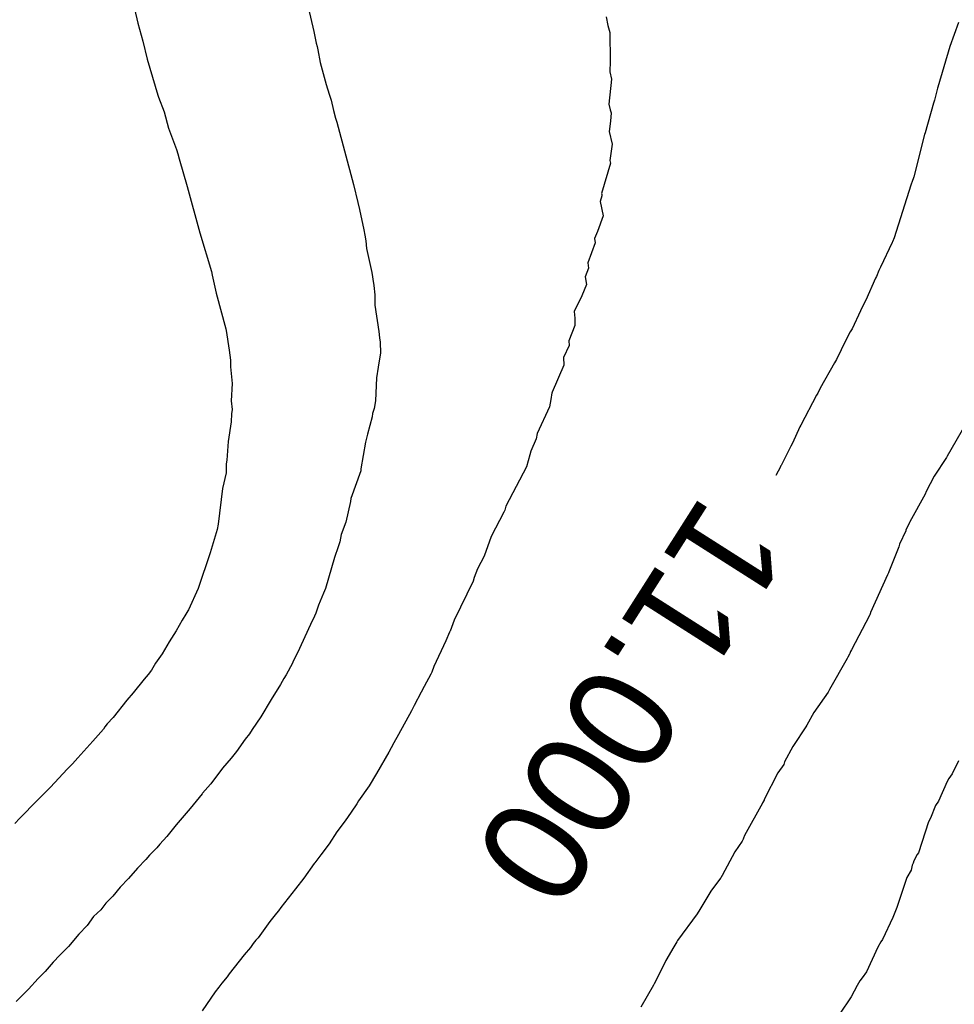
# Model space of a CAD drawing. Extents: x 158343 to 162498, y 431347 to 434500.
# Tile 155 of 248: x 159527 to 159543, y 434106 to 434123. Entities that reach past the tile are written whole.
import ezdxf

# ---------------------------------------------------------------- set-up
doc = ezdxf.new("R2010")
doc.units = 0
doc.header["$LTSCALE"] = 10
doc.header["$MEASUREMENT"] = 0
doc.layers.add('000_arcering', color=8, linetype='CONTINUOUS')
doc.layers.add('def. con-hoogtelijn (index)', color=8, linetype='CONTINUOUS')
doc.styles.add('Style-WORKING', font='WORKING.shx')

# ---------------------------------------------------------------- blocks, each defined once
blk = doc.blocks.new('bestaande hoogtelijnen')
at = {"layer": 'def. con-hoogtelijn (index)'}
for p, q in [((-138.957, 56.877), (-138.898, 56.634)), ((-138.957, 56.877), (-138.898, 56.634)), ((-136.001, 56.907), (-135.904, 56.49)), ((-136.001, 56.907), (-135.904, 56.49)), ((-136.001, 56.907), (-135.904, 56.49)), ((-138.898, 56.634), (-138.814, 56.328)), ((-138.898, 56.634), (-138.814, 56.328)), ((-130.935, 56.743), (-130.907, 56.592)), ((-130.935, 56.743), (-130.907, 56.592)), ((-124.941, 56.646), (-125.088, 56.238)), ((-124.941, 56.646), (-125.088, 56.238)), ((-124.941, 56.646), (-125.088, 56.238)), ((-135.904, 56.49), (-135.865, 56.291)), ((-135.904, 56.49), (-135.865, 56.291)), ((-135.904, 56.49), (-135.865, 56.291)), ((-130.907, 56.592), (-130.871, 56.473)), ((-130.907, 56.592), (-130.871, 56.473)), ((-130.871, 56.473), (-130.867, 55.988)), ((-130.871, 56.473), (-130.867, 55.988)), ((-138.814, 56.328), (-138.742, 56.019)), ((-138.814, 56.328), (-138.742, 56.019)), ((-135.865, 56.291), (-135.849, 56.239)), ((-135.865, 56.291), (-135.849, 56.239)), ((-135.865, 56.291), (-135.849, 56.239)), ((-135.849, 56.239), (-135.836, 56.179)), ((-135.849, 56.239), (-135.836, 56.179)), ((-135.849, 56.239), (-135.836, 56.179)), ((-135.836, 56.179), (-135.797, 55.967)), ((-135.836, 56.179), (-135.797, 55.967)), ((-135.836, 56.179), (-135.797, 55.967)), ((-125.088, 56.238), (-125.295, 55.545)), ((-125.088, 56.238), (-125.295, 55.545)), ((-125.088, 56.238), (-125.295, 55.545)), ((-138.742, 56.019), (-138.56, 55.411)), ((-138.742, 56.019), (-138.56, 55.411)), ((-135.797, 55.967), (-135.695, 55.592)), ((-135.797, 55.967), (-135.695, 55.592)), ((-135.797, 55.967), (-135.695, 55.592)), ((-130.867, 55.988), (-130.872, 55.805)), ((-130.867, 55.988), (-130.872, 55.805)), ((-130.872, 55.805), (-130.845, 55.683)), ((-130.872, 55.805), (-130.845, 55.683)), ((-130.845, 55.683), (-130.892, 55.253)), ((-130.845, 55.683), (-130.892, 55.253)), ((-135.695, 55.592), (-135.644, 55.423)), ((-135.695, 55.592), (-135.644, 55.423)), ((-135.695, 55.592), (-135.644, 55.423)), ((-125.301, 55.528), (-125.352, 55.324)), ((-125.301, 55.528), (-125.352, 55.324)), ((-125.301, 55.528), (-125.352, 55.324)), ((-125.295, 55.545), (-125.301, 55.528)), ((-125.295, 55.545), (-125.301, 55.528)), ((-125.295, 55.545), (-125.301, 55.528)), ((-138.56, 55.411), (-138.549, 55.373)), ((-138.56, 55.411), (-138.549, 55.373)), ((-138.549, 55.373), (-138.453, 55.126)), ((-138.549, 55.373), (-138.453, 55.126)), ((-135.644, 55.423), (-135.613, 55.322)), ((-135.644, 55.423), (-135.613, 55.322)), ((-135.644, 55.423), (-135.613, 55.322)), ((-135.613, 55.322), (-135.574, 55.149)), ((-135.613, 55.322), (-135.574, 55.149)), ((-135.613, 55.322), (-135.574, 55.149)), ((-125.37, 55.274), (-125.511, 54.77)), ((-125.37, 55.274), (-125.511, 54.77)), ((-125.37, 55.274), (-125.511, 54.77)), ((-125.352, 55.324), (-125.37, 55.274)), ((-125.352, 55.324), (-125.37, 55.274)), ((-125.352, 55.324), (-125.37, 55.274)), ((-138.453, 55.126), (-138.378, 54.848)), ((-138.453, 55.126), (-138.378, 54.848)), ((-135.574, 55.149), (-135.539, 55.019)), ((-135.574, 55.149), (-135.539, 55.019)), ((-135.574, 55.149), (-135.539, 55.019)), ((-130.892, 55.253), (-130.868, 55.161)), ((-130.892, 55.253), (-130.868, 55.161)), ((-130.868, 55.161), (-130.851, 55.11)), ((-130.868, 55.161), (-130.851, 55.11)), ((-130.851, 55.11), (-130.861, 54.968)), ((-130.851, 55.11), (-130.861, 54.968)), ((-135.539, 55.019), (-135.515, 54.947)), ((-135.539, 55.019), (-135.515, 54.947)), ((-135.539, 55.019), (-135.515, 54.947)), ((-135.515, 54.947), (-135.23, 53.891)), ((-135.515, 54.947), (-135.23, 53.891)), ((-135.515, 54.947), (-135.23, 53.891)), ((-130.861, 54.968), (-130.885, 54.793)), ((-130.861, 54.968), (-130.885, 54.793)), ((-138.378, 54.848), (-138.243, 54.487)), ((-138.378, 54.848), (-138.243, 54.487)), ((-130.885, 54.793), (-130.834, 54.573)), ((-130.885, 54.793), (-130.834, 54.573)), ((-125.511, 54.77), (-125.521, 54.738)), ((-125.511, 54.77), (-125.521, 54.738)), ((-125.511, 54.77), (-125.521, 54.738)), ((-125.521, 54.738), (-125.7, 54.021)), ((-125.521, 54.738), (-125.7, 54.021)), ((-125.521, 54.738), (-125.7, 54.021)), ((-138.243, 54.487), (-138.22, 54.411)), ((-138.243, 54.487), (-138.22, 54.411)), ((-130.834, 54.573), (-130.875, 54.298)), ((-130.834, 54.573), (-130.875, 54.298)), ((-138.22, 54.411), (-138.194, 54.325)), ((-138.22, 54.411), (-138.194, 54.325)), ((-138.194, 54.325), (-138.059, 53.853)), ((-138.194, 54.325), (-138.059, 53.853)), ((-130.875, 54.298), (-130.86, 54.25)), ((-130.875, 54.298), (-130.86, 54.25)), ((-130.86, 54.25), (-131.012, 53.735)), ((-130.86, 54.25), (-131.012, 53.735)), ((-125.7, 54.021), (-125.738, 53.921)), ((-125.7, 54.021), (-125.738, 53.921)), ((-125.7, 54.021), (-125.738, 53.921)), ((-138.059, 53.853), (-137.846, 53.068)), ((-138.059, 53.853), (-137.846, 53.068)), ((-135.23, 53.891), (-135.158, 53.58)), ((-135.23, 53.891), (-135.158, 53.58)), ((-135.23, 53.891), (-135.158, 53.58)), ((-125.756, 53.876), (-126.037, 52.983)), ((-125.756, 53.876), (-126.037, 52.983)), ((-125.756, 53.876), (-126.037, 52.983)), ((-125.74, 53.912), (-125.756, 53.876)), ((-125.74, 53.912), (-125.756, 53.876)), ((-125.74, 53.912), (-125.756, 53.876)), ((-125.738, 53.921), (-125.74, 53.912)), ((-125.738, 53.921), (-125.74, 53.912)), ((-125.738, 53.921), (-125.74, 53.912)), ((-131.006, 53.699), (-131.035, 53.6)), ((-131.006, 53.699), (-131.035, 53.6)), ((-131.035, 53.6), (-130.986, 53.358)), ((-131.035, 53.6), (-130.986, 53.358)), ((-131.012, 53.735), (-131.009, 53.72)), ((-131.012, 53.735), (-131.009, 53.72)), ((-131.009, 53.72), (-131.006, 53.699)), ((-131.009, 53.72), (-131.006, 53.699)), ((-135.158, 53.58), (-135.129, 53.461)), ((-135.158, 53.58), (-135.129, 53.461)), ((-135.158, 53.58), (-135.129, 53.461)), ((-135.129, 53.461), (-135.058, 53.119)), ((-135.129, 53.461), (-135.058, 53.119)), ((-135.129, 53.461), (-135.058, 53.119)), ((-130.986, 53.358), (-131.08, 53.089)), ((-130.986, 53.358), (-131.08, 53.089)), ((-135.058, 53.119), (-135.037, 53.029)), ((-135.058, 53.119), (-135.037, 53.029)), ((-135.058, 53.119), (-135.037, 53.029)), ((-137.846, 53.068), (-137.648, 52.411)), ((-137.846, 53.068), (-137.648, 52.411)), ((-135.037, 53.029), (-135.024, 52.929)), ((-135.037, 53.029), (-135.024, 52.929)), ((-135.037, 53.029), (-135.024, 52.929)), ((-135.024, 52.929), (-135.011, 52.803)), ((-135.024, 52.929), (-135.011, 52.803)), ((-135.024, 52.929), (-135.011, 52.803)), ((-131.08, 53.089), (-131.134, 52.969)), ((-131.08, 53.089), (-131.134, 52.969)), ((-131.134, 52.969), (-131.124, 52.898)), ((-131.134, 52.969), (-131.124, 52.898)), ((-126.037, 52.983), (-126.068, 52.914)), ((-126.037, 52.983), (-126.068, 52.914)), ((-126.037, 52.983), (-126.068, 52.914)), ((-135.011, 52.803), (-134.921, 52.392)), ((-135.011, 52.803), (-134.921, 52.392)), ((-135.011, 52.803), (-134.921, 52.392)), ((-131.124, 52.898), (-131.245, 52.555)), ((-131.124, 52.898), (-131.245, 52.555)), ((-126.073, 52.903), (-126.27, 52.481)), ((-126.073, 52.903), (-126.27, 52.481)), ((-126.073, 52.903), (-126.27, 52.481)), ((-126.068, 52.914), (-126.073, 52.903)), ((-126.068, 52.914), (-126.073, 52.903)), ((-126.068, 52.914), (-126.073, 52.903)), ((-131.236, 52.466), (-131.293, 52.319)), ((-131.236, 52.466), (-131.293, 52.319)), ((-131.245, 52.555), (-131.236, 52.466)), ((-131.245, 52.555), (-131.236, 52.466)), ((-126.27, 52.481), (-126.297, 52.424)), ((-126.27, 52.481), (-126.297, 52.424)), ((-126.27, 52.481), (-126.297, 52.424)), ((-137.648, 52.411), (-137.632, 52.345)), ((-137.648, 52.411), (-137.632, 52.345)), ((-137.632, 52.345), (-137.565, 52.039)), ((-137.632, 52.345), (-137.565, 52.039)), ((-134.921, 52.392), (-134.891, 52.203)), ((-134.921, 52.392), (-134.891, 52.203)), ((-134.921, 52.392), (-134.891, 52.203)), ((-131.293, 52.319), (-131.271, 52.186)), ((-131.293, 52.319), (-131.271, 52.186)), ((-126.352, 52.298), (-126.52, 51.919)), ((-126.352, 52.298), (-126.52, 51.919)), ((-126.352, 52.298), (-126.52, 51.919)), ((-126.339, 52.324), (-126.352, 52.298)), ((-126.339, 52.324), (-126.352, 52.298)), ((-126.339, 52.324), (-126.352, 52.298)), ((-126.297, 52.424), (-126.339, 52.324)), ((-126.297, 52.424), (-126.339, 52.324)), ((-126.297, 52.424), (-126.339, 52.324)), ((-134.891, 52.203), (-134.886, 52.175)), ((-134.891, 52.203), (-134.886, 52.175)), ((-134.891, 52.203), (-134.886, 52.175)), ((-134.886, 52.175), (-134.885, 52.169)), ((-134.886, 52.175), (-134.885, 52.169)), ((-134.886, 52.175), (-134.885, 52.169)), ((-134.885, 52.169), (-134.871, 52.012)), ((-134.885, 52.169), (-134.871, 52.012)), ((-134.885, 52.169), (-134.871, 52.012)), ((-131.271, 52.186), (-131.349, 51.995)), ((-131.271, 52.186), (-131.349, 51.995)), ((-137.565, 52.039), (-137.4, 51.432)), ((-137.565, 52.039), (-137.4, 51.432)), ((-134.871, 52.012), (-134.866, 51.837)), ((-134.871, 52.012), (-134.866, 51.837)), ((-134.871, 52.012), (-134.866, 51.837)), ((-131.349, 51.995), (-131.478, 51.726)), ((-131.349, 51.995), (-131.478, 51.726)), ((-134.866, 51.837), (-134.799, 51.389)), ((-134.866, 51.837), (-134.799, 51.389)), ((-134.866, 51.837), (-134.799, 51.389)), ((-126.541, 51.879), (-126.612, 51.739)), ((-126.541, 51.879), (-126.612, 51.739)), ((-126.541, 51.879), (-126.612, 51.739)), ((-126.52, 51.919), (-126.541, 51.879)), ((-126.52, 51.919), (-126.541, 51.879)), ((-126.52, 51.919), (-126.541, 51.879)), ((-131.478, 51.726), (-131.468, 51.615)), ((-131.478, 51.726), (-131.468, 51.615)), ((-131.468, 51.615), (-131.465, 51.492)), ((-131.468, 51.615), (-131.465, 51.492)), ((-126.612, 51.739), (-126.753, 51.435)), ((-126.612, 51.739), (-126.753, 51.435)), ((-126.612, 51.739), (-126.753, 51.435)), ((-137.4, 51.432), (-137.395, 51.407)), ((-137.4, 51.432), (-137.395, 51.407)), ((-131.465, 51.492), (-131.569, 51.228)), ((-131.465, 51.492), (-131.569, 51.228)), ((-126.753, 51.435), (-126.783, 51.383)), ((-126.753, 51.435), (-126.783, 51.383)), ((-126.753, 51.435), (-126.783, 51.383)), ((-137.395, 51.407), (-137.345, 51.073)), ((-137.395, 51.407), (-137.345, 51.073)), ((-134.799, 51.389), (-134.788, 51.278)), ((-134.799, 51.389), (-134.788, 51.278)), ((-134.799, 51.389), (-134.788, 51.278)), ((-134.788, 51.278), (-134.776, 51.205)), ((-134.788, 51.278), (-134.776, 51.205)), ((-134.788, 51.278), (-134.776, 51.205)), ((-126.783, 51.383), (-126.936, 51.08)), ((-126.783, 51.383), (-126.936, 51.08)), ((-126.783, 51.383), (-126.936, 51.08)), ((-134.776, 51.205), (-134.772, 51.019)), ((-134.776, 51.205), (-134.772, 51.019)), ((-134.776, 51.205), (-134.772, 51.019)), ((-131.561, 51.15), (-131.658, 50.948)), ((-131.561, 51.15), (-131.658, 50.948)), ((-131.569, 51.228), (-131.561, 51.15)), ((-131.569, 51.228), (-131.561, 51.15)), ((-137.345, 51.073), (-137.325, 50.899)), ((-137.345, 51.073), (-137.325, 50.899)), ((-134.772, 51.019), (-134.801, 50.857)), ((-134.772, 51.019), (-134.801, 50.857)), ((-134.772, 51.019), (-134.801, 50.857)), ((-131.658, 50.948), (-131.655, 50.816)), ((-131.658, 50.948), (-131.655, 50.816)), ((-126.945, 51.065), (-127.018, 50.913)), ((-126.945, 51.065), (-127.018, 50.913)), ((-126.945, 51.065), (-127.018, 50.913)), ((-126.941, 51.071), (-126.945, 51.065)), ((-126.941, 51.071), (-126.945, 51.065)), ((-126.941, 51.071), (-126.945, 51.065)), ((-126.936, 51.08), (-126.941, 51.071)), ((-126.936, 51.08), (-126.941, 51.071)), ((-126.936, 51.08), (-126.941, 51.071)), ((-137.325, 50.899), (-137.322, 50.787)), ((-137.325, 50.899), (-137.322, 50.787)), ((-137.322, 50.787), (-137.296, 50.502)), ((-137.322, 50.787), (-137.296, 50.502)), ((-134.809, 50.78), (-134.838, 50.602)), ((-134.809, 50.78), (-134.838, 50.602)), ((-134.809, 50.78), (-134.838, 50.602)), ((-134.801, 50.857), (-134.809, 50.78)), ((-134.801, 50.857), (-134.809, 50.78)), ((-134.801, 50.857), (-134.809, 50.78)), ((-131.655, 50.816), (-131.851, 50.358)), ((-131.655, 50.816), (-131.851, 50.358)), ((-127.052, 50.853), (-127.297, 50.424)), ((-127.052, 50.853), (-127.297, 50.424)), ((-127.052, 50.853), (-127.297, 50.424)), ((-127.018, 50.913), (-127.052, 50.853)), ((-127.018, 50.913), (-127.052, 50.853)), ((-127.018, 50.913), (-127.052, 50.853)), ((-134.838, 50.602), (-134.858, 50.208)), ((-134.838, 50.602), (-134.858, 50.208)), ((-134.838, 50.602), (-134.858, 50.208)), ((-137.296, 50.502), (-137.311, 50.209)), ((-137.296, 50.502), (-137.311, 50.209)), ((-127.297, 50.424), (-127.338, 50.342)), ((-127.297, 50.424), (-127.338, 50.342)), ((-127.297, 50.424), (-127.338, 50.342)), ((-131.858, 50.345), (-131.878, 50.231)), ((-131.858, 50.345), (-131.878, 50.231)), ((-131.854, 50.352), (-131.858, 50.345)), ((-131.854, 50.352), (-131.858, 50.345)), ((-131.851, 50.358), (-131.854, 50.352)), ((-131.851, 50.358), (-131.854, 50.352)), ((-127.36, 50.308), (-127.626, 49.796)), ((-127.36, 50.308), (-127.626, 49.796)), ((-127.36, 50.308), (-127.626, 49.796)), ((-127.338, 50.342), (-127.36, 50.308)), ((-127.338, 50.342), (-127.36, 50.308)), ((-127.338, 50.342), (-127.36, 50.308)), ((-137.311, 50.209), (-137.294, 50.061)), ((-137.311, 50.209), (-137.294, 50.061)), ((-134.858, 50.208), (-134.881, 50.076)), ((-134.858, 50.208), (-134.881, 50.076)), ((-134.858, 50.208), (-134.881, 50.076)), ((-131.899, 50.105), (-132.106, 49.653)), ((-131.899, 50.105), (-132.106, 49.653)), ((-131.878, 50.231), (-131.899, 50.105)), ((-131.878, 50.231), (-131.899, 50.105)), ((-137.305, 49.987), (-137.309, 49.852)), ((-137.305, 49.987), (-137.309, 49.852)), ((-137.294, 50.061), (-137.305, 49.987)), ((-137.294, 50.061), (-137.305, 49.987)), ((-134.912, 49.935), (-134.995, 49.64)), ((-134.912, 49.935), (-134.995, 49.64)), ((-134.912, 49.935), (-134.995, 49.64)), ((-134.906, 49.992), (-134.912, 49.935)), ((-134.906, 49.992), (-134.912, 49.935)), ((-134.906, 49.992), (-134.912, 49.935)), ((-134.881, 50.076), (-134.906, 49.992)), ((-134.881, 50.076), (-134.906, 49.992)), ((-134.881, 50.076), (-134.906, 49.992)), ((-137.309, 49.852), (-137.365, 49.515)), ((-137.309, 49.852), (-137.365, 49.515)), ((-127.641, 49.768), (-127.764, 49.488)), ((-127.641, 49.768), (-127.764, 49.488)), ((-127.641, 49.768), (-127.764, 49.488)), ((-127.626, 49.796), (-127.641, 49.768)), ((-127.626, 49.796), (-127.641, 49.768)), ((-127.626, 49.796), (-127.641, 49.768)), ((-124.817, 49.82), (-125.138, 49.268)), ((-124.817, 49.82), (-125.138, 49.268)), ((-135.005, 49.598), (-135.028, 49.504)), ((-135.005, 49.598), (-135.028, 49.504)), ((-135.005, 49.598), (-135.028, 49.504)), ((-134.995, 49.64), (-135.005, 49.598)), ((-134.995, 49.64), (-135.005, 49.598)), ((-134.995, 49.64), (-135.005, 49.598)), ((-132.106, 49.653), (-132.123, 49.56)), ((-132.106, 49.653), (-132.123, 49.56)), ((-137.365, 49.515), (-137.384, 49.197)), ((-137.365, 49.515), (-137.384, 49.197)), ((-135.028, 49.504), (-135.104, 49.052)), ((-135.028, 49.504), (-135.104, 49.052)), ((-135.028, 49.504), (-135.104, 49.052)), ((-132.123, 49.56), (-132.214, 49.352)), ((-132.123, 49.56), (-132.214, 49.352)), ((-127.792, 49.437), (-127.961, 49.109)), ((-127.792, 49.437), (-127.961, 49.109)), ((-127.792, 49.437), (-127.961, 49.109)), ((-127.764, 49.488), (-127.792, 49.437)), ((-127.764, 49.488), (-127.792, 49.437)), ((-127.764, 49.488), (-127.792, 49.437)), ((-132.232, 49.293), (-132.291, 49.085)), ((-132.232, 49.293), (-132.291, 49.085)), ((-132.214, 49.352), (-132.232, 49.293)), ((-132.214, 49.352), (-132.232, 49.293)), ((-125.148, 49.246), (-125.359, 48.925)), ((-125.148, 49.246), (-125.359, 48.925)), ((-125.138, 49.268), (-125.148, 49.246)), ((-125.138, 49.268), (-125.148, 49.246)), ((-137.394, 49.138), (-137.398, 48.984)), ((-137.394, 49.138), (-137.398, 48.984)), ((-137.384, 49.197), (-137.394, 49.138)), ((-137.384, 49.197), (-137.394, 49.138)), ((-132.291, 49.085), (-132.64, 48.418)), ((-132.291, 49.085), (-132.64, 48.418)), ((-127.972, 49.088), (-128.047, 48.939)), ((-127.972, 49.088), (-128.047, 48.939)), ((-127.972, 49.088), (-128.047, 48.939)), ((-127.968, 49.095), (-127.972, 49.088)), ((-127.968, 49.095), (-127.972, 49.088)), ((-127.968, 49.095), (-127.972, 49.088)), ((-127.961, 49.109), (-127.968, 49.095)), ((-127.961, 49.109), (-127.968, 49.095)), ((-127.961, 49.109), (-127.968, 49.095)), ((-137.398, 48.984), (-137.458, 48.72)), ((-137.398, 48.984), (-137.458, 48.72)), ((-135.108, 49.019), (-135.274, 48.546)), ((-135.108, 49.019), (-135.274, 48.546)), ((-135.108, 49.019), (-135.274, 48.546)), ((-135.104, 49.052), (-135.108, 49.019)), ((-135.104, 49.052), (-135.108, 49.019)), ((-135.104, 49.052), (-135.108, 49.019)), ((-125.359, 48.925), (-125.495, 48.664)), ((-125.359, 48.925), (-125.495, 48.664)), ((-137.458, 48.72), (-137.534, 48.113)), ((-137.458, 48.72), (-137.534, 48.113)), ((-125.51, 48.621), (-125.771, 48.149)), ((-125.51, 48.621), (-125.771, 48.149)), ((-125.495, 48.664), (-125.51, 48.621)), ((-125.495, 48.664), (-125.51, 48.621)), ((-135.284, 48.499), (-135.363, 48.145)), ((-135.284, 48.499), (-135.363, 48.145)), ((-135.284, 48.499), (-135.363, 48.145)), ((-135.274, 48.546), (-135.284, 48.499)), ((-135.274, 48.546), (-135.284, 48.499)), ((-135.274, 48.546), (-135.284, 48.499)), ((-132.64, 48.418), (-132.656, 48.352)), ((-132.64, 48.418), (-132.656, 48.352)), ((-132.675, 48.318), (-132.89, 47.9)), ((-132.675, 48.318), (-132.89, 47.9)), ((-132.656, 48.352), (-132.675, 48.318)), ((-132.656, 48.352), (-132.675, 48.318)), ((-137.534, 48.113), (-137.552, 48.019)), ((-137.534, 48.113), (-137.552, 48.019)), ((-135.363, 48.145), (-135.439, 47.938)), ((-135.363, 48.145), (-135.439, 47.938)), ((-135.363, 48.145), (-135.439, 47.938)), ((-125.775, 48.14), (-125.837, 48.007)), ((-125.775, 48.14), (-125.837, 48.007)), ((-125.774, 48.142), (-125.775, 48.14)), ((-125.774, 48.142), (-125.775, 48.14)), ((-125.771, 48.149), (-125.774, 48.142)), ((-125.771, 48.149), (-125.774, 48.142)), ((-137.552, 48.019), (-137.667, 47.625)), ((-137.552, 48.019), (-137.667, 47.625)), ((-135.439, 47.938), (-135.462, 47.811)), ((-135.439, 47.938), (-135.462, 47.811)), ((-135.439, 47.938), (-135.462, 47.811)), ((-125.84, 47.998), (-125.944, 47.769)), ((-125.84, 47.998), (-125.944, 47.769)), ((-125.837, 48.007), (-125.84, 47.998)), ((-125.837, 48.007), (-125.84, 47.998)), ((-135.462, 47.811), (-135.491, 47.724)), ((-135.462, 47.811), (-135.491, 47.724)), ((-135.462, 47.811), (-135.491, 47.724)), ((-132.89, 47.9), (-133.007, 47.567)), ((-132.89, 47.9), (-133.007, 47.567)), ((-125.944, 47.769), (-125.959, 47.724)), ((-125.944, 47.769), (-125.959, 47.724)), ((-137.667, 47.625), (-137.872, 47.019)), ((-137.667, 47.625), (-137.872, 47.019)), ((-135.491, 47.724), (-135.554, 47.546)), ((-135.491, 47.724), (-135.554, 47.546)), ((-135.491, 47.724), (-135.554, 47.546)), ((-125.959, 47.724), (-126.128, 47.298)), ((-125.959, 47.724), (-126.128, 47.298)), ((-135.554, 47.546), (-135.708, 47.019)), ((-135.554, 47.546), (-135.708, 47.019)), ((-135.554, 47.546), (-135.708, 47.019)), ((-133.007, 47.567), (-133.124, 47.352)), ((-133.007, 47.567), (-133.124, 47.352)), ((-133.124, 47.352), (-133.177, 47.206)), ((-133.124, 47.352), (-133.177, 47.206)), ((-126.15, 47.248), (-126.437, 46.606)), ((-126.15, 47.248), (-126.437, 46.606)), ((-126.134, 47.283), (-126.15, 47.248)), ((-126.134, 47.283), (-126.15, 47.248)), ((-126.128, 47.298), (-126.134, 47.283)), ((-126.128, 47.298), (-126.134, 47.283)), ((-133.198, 47.144), (-133.522, 46.478)), ((-133.198, 47.144), (-133.522, 46.478)), ((-133.177, 47.206), (-133.198, 47.144)), ((-133.177, 47.206), (-133.198, 47.144)), ((-137.872, 47.019), (-138.037, 46.656)), ((-137.872, 47.019), (-138.037, 46.656)), ((-135.741, 46.935), (-135.824, 46.731)), ((-135.741, 46.935), (-135.824, 46.731)), ((-135.741, 46.935), (-135.824, 46.731)), ((-135.708, 47.019), (-135.741, 46.935)), ((-135.708, 47.019), (-135.741, 46.935)), ((-135.708, 47.019), (-135.741, 46.935)), ((-135.824, 46.731), (-135.874, 46.596)), ((-135.824, 46.731), (-135.874, 46.596)), ((-135.824, 46.731), (-135.874, 46.596)), ((-138.08, 46.582), (-138.145, 46.479)), ((-138.08, 46.582), (-138.145, 46.479)), ((-138.047, 46.635), (-138.08, 46.582)), ((-138.047, 46.635), (-138.08, 46.582)), ((-138.037, 46.656), (-138.047, 46.635)), ((-138.037, 46.656), (-138.047, 46.635)), ((-135.874, 46.596), (-135.894, 46.546)), ((-135.874, 46.596), (-135.894, 46.546)), ((-135.874, 46.596), (-135.894, 46.546)), ((-126.452, 46.57), (-126.458, 46.557)), ((-126.452, 46.57), (-126.458, 46.557)), ((-126.438, 46.604), (-126.452, 46.57)), ((-126.438, 46.604), (-126.452, 46.57)), ((-126.437, 46.606), (-126.438, 46.604)), ((-126.437, 46.606), (-126.438, 46.604)), ((-138.145, 46.479), (-138.248, 46.299)), ((-138.145, 46.479), (-138.248, 46.299)), ((-135.964, 46.406), (-136.186, 45.92)), ((-135.964, 46.406), (-136.186, 45.92)), ((-135.964, 46.406), (-136.186, 45.92)), ((-135.894, 46.546), (-135.964, 46.406)), ((-135.894, 46.546), (-135.964, 46.406)), ((-135.894, 46.546), (-135.964, 46.406)), ((-133.522, 46.478), (-133.566, 46.352)), ((-133.522, 46.478), (-133.566, 46.352)), ((-126.458, 46.557), (-126.764, 45.974)), ((-126.458, 46.557), (-126.764, 45.974)), ((-138.248, 46.299), (-138.366, 46.11)), ((-138.248, 46.299), (-138.366, 46.11)), ((-133.6, 46.274), (-133.659, 46.129)), ((-133.6, 46.274), (-133.659, 46.129)), ((-133.593, 46.286), (-133.6, 46.274)), ((-133.593, 46.286), (-133.6, 46.274)), ((-133.589, 46.293), (-133.593, 46.286)), ((-133.589, 46.293), (-133.593, 46.286)), ((-133.566, 46.352), (-133.589, 46.293)), ((-133.566, 46.352), (-133.589, 46.293)), ((-138.366, 46.11), (-138.487, 45.908)), ((-138.366, 46.11), (-138.487, 45.908)), ((-133.659, 46.129), (-133.866, 45.69)), ((-133.659, 46.129), (-133.866, 45.69)), ((-138.487, 45.908), (-138.597, 45.746)), ((-138.487, 45.908), (-138.597, 45.746)), ((-136.186, 45.92), (-136.249, 45.79)), ((-136.186, 45.92), (-136.249, 45.79)), ((-136.186, 45.92), (-136.249, 45.79)), ((-126.798, 45.901), (-126.827, 45.851)), ((-126.798, 45.901), (-126.827, 45.851)), ((-126.79, 45.913), (-126.798, 45.901)), ((-126.79, 45.913), (-126.798, 45.901)), ((-126.777, 45.947), (-126.79, 45.913)), ((-126.777, 45.947), (-126.79, 45.913)), ((-126.764, 45.974), (-126.777, 45.947)), ((-126.764, 45.974), (-126.777, 45.947)), ((-138.597, 45.746), (-138.668, 45.625)), ((-138.597, 45.746), (-138.668, 45.625)), ((-136.27, 45.749), (-136.377, 45.546)), ((-136.27, 45.749), (-136.377, 45.546)), ((-136.27, 45.749), (-136.377, 45.546)), ((-136.263, 45.763), (-136.27, 45.749)), ((-136.263, 45.763), (-136.27, 45.749)), ((-136.263, 45.763), (-136.27, 45.749)), ((-136.249, 45.79), (-136.263, 45.763)), ((-136.249, 45.79), (-136.263, 45.763)), ((-136.249, 45.79), (-136.263, 45.763)), ((-126.838, 45.826), (-127.137, 45.296)), ((-126.838, 45.826), (-127.137, 45.296)), ((-126.827, 45.851), (-126.838, 45.826)), ((-126.827, 45.851), (-126.838, 45.826)), ((-138.668, 45.625), (-138.721, 45.556)), ((-138.668, 45.625), (-138.721, 45.556)), ((-133.915, 45.559), (-134.029, 45.352)), ((-133.915, 45.559), (-134.029, 45.352)), ((-133.901, 45.594), (-133.915, 45.559)), ((-133.901, 45.594), (-133.915, 45.559)), ((-133.866, 45.69), (-133.901, 45.594)), ((-133.866, 45.69), (-133.901, 45.594)), ((-138.79, 45.472), (-138.976, 45.243)), ((-138.79, 45.472), (-138.976, 45.243)), ((-138.721, 45.556), (-138.79, 45.472)), ((-138.721, 45.556), (-138.79, 45.472)), ((-136.414, 45.488), (-136.472, 45.383)), ((-136.414, 45.488), (-136.472, 45.383)), ((-136.414, 45.488), (-136.472, 45.383)), ((-136.377, 45.546), (-136.414, 45.488)), ((-136.377, 45.546), (-136.414, 45.488)), ((-136.377, 45.546), (-136.414, 45.488)), ((-138.976, 45.243), (-139.088, 45.115)), ((-138.976, 45.243), (-139.088, 45.115)), ((-136.472, 45.383), (-136.63, 45.13)), ((-136.472, 45.383), (-136.63, 45.13)), ((-136.472, 45.383), (-136.63, 45.13)), ((-134.078, 45.253), (-134.197, 45.027)), ((-134.078, 45.253), (-134.197, 45.027)), ((-134.029, 45.352), (-134.078, 45.253)), ((-134.029, 45.352), (-134.078, 45.253)), ((-127.157, 45.255), (-127.401, 44.906)), ((-127.157, 45.255), (-127.401, 44.906)), ((-127.147, 45.275), (-127.157, 45.255)), ((-127.147, 45.275), (-127.157, 45.255)), ((-127.137, 45.296), (-127.147, 45.275)), ((-127.137, 45.296), (-127.147, 45.275)), ((-139.088, 45.115), (-139.317, 44.824)), ((-139.088, 45.115), (-139.317, 44.824)), ((-136.63, 45.13), (-136.806, 44.833)), ((-136.63, 45.13), (-136.806, 44.833)), ((-136.63, 45.13), (-136.806, 44.833)), ((-134.242, 44.935), (-134.468, 44.533)), ((-134.242, 44.935), (-134.468, 44.533)), ((-134.197, 45.027), (-134.242, 44.935)), ((-134.197, 45.027), (-134.242, 44.935)), ((-127.401, 44.906), (-127.525, 44.694)), ((-127.401, 44.906), (-127.525, 44.694)), ((-139.317, 44.824), (-139.42, 44.712)), ((-139.317, 44.824), (-139.42, 44.712)), ((-136.806, 44.833), (-136.954, 44.617)), ((-136.806, 44.833), (-136.954, 44.617)), ((-136.806, 44.833), (-136.954, 44.617)), ((-139.485, 44.625), (-139.663, 44.419)), ((-139.485, 44.625), (-139.663, 44.419)), ((-139.457, 44.662), (-139.485, 44.625)), ((-139.457, 44.662), (-139.485, 44.625)), ((-139.42, 44.712), (-139.457, 44.662)), ((-139.42, 44.712), (-139.457, 44.662)), ((-136.954, 44.617), (-137.001, 44.546)), ((-136.954, 44.617), (-137.001, 44.546)), ((-136.954, 44.617), (-137.001, 44.546)), ((-127.538, 44.664), (-127.75, 44.347)), ((-127.538, 44.664), (-127.75, 44.347)), ((-127.525, 44.694), (-127.538, 44.664)), ((-127.525, 44.694), (-127.538, 44.664)), ((-139.663, 44.419), (-139.92, 44.135)), ((-139.663, 44.419), (-139.92, 44.135)), ((-137.073, 44.454), (-137.219, 44.246)), ((-137.073, 44.454), (-137.219, 44.246)), ((-137.073, 44.454), (-137.219, 44.246)), ((-137.001, 44.546), (-137.073, 44.454)), ((-137.001, 44.546), (-137.073, 44.454)), ((-137.001, 44.546), (-137.073, 44.454)), ((-134.544, 44.39), (-134.592, 44.304)), ((-134.544, 44.39), (-134.592, 44.304)), ((-134.468, 44.533), (-134.544, 44.39)), ((-134.468, 44.533), (-134.544, 44.39)), ((-137.219, 44.246), (-137.311, 44.133)), ((-137.219, 44.246), (-137.311, 44.133)), ((-137.219, 44.246), (-137.311, 44.133)), ((-134.632, 44.23), (-134.842, 43.869)), ((-134.632, 44.23), (-134.842, 43.869)), ((-134.592, 44.304), (-134.632, 44.23)), ((-134.592, 44.304), (-134.632, 44.23)), ((-127.758, 44.327), (-127.9, 44.069)), ((-127.758, 44.327), (-127.9, 44.069)), ((-127.75, 44.347), (-127.758, 44.327)), ((-127.75, 44.347), (-127.758, 44.327)), ((-139.92, 44.135), (-140.009, 44.036)), ((-139.92, 44.135), (-140.009, 44.036)), ((-137.311, 44.133), (-137.461, 43.961)), ((-137.311, 44.133), (-137.461, 43.961)), ((-137.311, 44.133), (-137.461, 43.961)), ((-127.9, 44.069), (-127.915, 44.021)), ((-127.9, 44.069), (-127.915, 44.021)), ((-124.945, 44.083), (-125.053, 43.865)), ((-124.945, 44.083), (-125.053, 43.865)), ((-124.945, 44.083), (-125.053, 43.865)), ((-140.101, 43.946), (-140.385, 43.636)), ((-140.101, 43.946), (-140.385, 43.636)), ((-140.009, 44.036), (-140.101, 43.946)), ((-140.009, 44.036), (-140.101, 43.946)), ((-137.461, 43.961), (-137.656, 43.696)), ((-137.461, 43.961), (-137.656, 43.696)), ((-137.461, 43.961), (-137.656, 43.696)), ((-127.915, 44.021), (-128.015, 43.88)), ((-127.915, 44.021), (-128.015, 43.88)), ((-134.842, 43.869), (-134.966, 43.66)), ((-134.842, 43.869), (-134.966, 43.66)), ((-128.015, 43.88), (-128.248, 43.425)), ((-128.015, 43.88), (-128.248, 43.425)), ((-125.137, 43.736), (-125.284, 43.398)), ((-125.137, 43.736), (-125.284, 43.398)), ((-125.137, 43.736), (-125.284, 43.398)), ((-125.109, 43.785), (-125.137, 43.736)), ((-125.109, 43.785), (-125.137, 43.736)), ((-125.109, 43.785), (-125.137, 43.736)), ((-125.053, 43.865), (-125.109, 43.785)), ((-125.053, 43.865), (-125.109, 43.785)), ((-125.053, 43.865), (-125.109, 43.785)), ((-140.385, 43.636), (-140.49, 43.528)), ((-140.385, 43.636), (-140.49, 43.528)), ((-137.661, 43.688), (-137.799, 43.538)), ((-137.661, 43.688), (-137.799, 43.538)), ((-137.661, 43.688), (-137.799, 43.538)), ((-137.656, 43.696), (-137.661, 43.688)), ((-137.656, 43.696), (-137.661, 43.688)), ((-137.656, 43.696), (-137.661, 43.688)), ((-134.966, 43.66), (-135.144, 43.402)), ((-134.966, 43.66), (-135.144, 43.402)), ((-140.608, 43.409), (-140.904, 43.11)), ((-140.608, 43.409), (-140.904, 43.11)), ((-140.5, 43.517), (-140.608, 43.409)), ((-140.5, 43.517), (-140.608, 43.409)), ((-140.495, 43.522), (-140.5, 43.517)), ((-140.495, 43.522), (-140.5, 43.517)), ((-140.49, 43.528), (-140.495, 43.522)), ((-140.49, 43.528), (-140.495, 43.522)), ((-137.807, 43.526), (-138.006, 43.272)), ((-137.807, 43.526), (-138.006, 43.272)), ((-137.807, 43.526), (-138.006, 43.272)), ((-137.799, 43.538), (-137.807, 43.526)), ((-137.799, 43.538), (-137.807, 43.526)), ((-137.799, 43.538), (-137.807, 43.526)), ((-135.144, 43.402), (-135.177, 43.352)), ((-135.144, 43.402), (-135.177, 43.352)), ((-128.25, 43.419), (-128.276, 43.373)), ((-128.25, 43.419), (-128.276, 43.373)), ((-128.249, 43.421), (-128.25, 43.419)), ((-128.249, 43.421), (-128.25, 43.419)), ((-128.248, 43.425), (-128.249, 43.421)), ((-128.248, 43.425), (-128.249, 43.421)), ((-125.284, 43.398), (-125.333, 43.325)), ((-125.284, 43.398), (-125.333, 43.325)), ((-125.284, 43.398), (-125.333, 43.325)), ((-138.006, 43.272), (-138.245, 42.997)), ((-138.006, 43.272), (-138.245, 42.997)), ((-138.006, 43.272), (-138.245, 42.997)), ((-135.27, 43.214), (-135.373, 43.067)), ((-135.27, 43.214), (-135.373, 43.067)), ((-135.177, 43.352), (-135.27, 43.214)), ((-135.177, 43.352), (-135.27, 43.214)), ((-128.278, 43.366), (-128.584, 42.815)), ((-128.278, 43.366), (-128.584, 42.815)), ((-128.276, 43.373), (-128.278, 43.366)), ((-128.276, 43.373), (-128.278, 43.366)), ((-125.333, 43.325), (-125.419, 43.109)), ((-125.333, 43.325), (-125.419, 43.109)), ((-125.333, 43.325), (-125.419, 43.109)), ((-140.904, 43.11), (-140.992, 43.018)), ((-140.904, 43.11), (-140.992, 43.018)), ((-135.373, 43.067), (-135.512, 42.879)), ((-135.373, 43.067), (-135.512, 42.879)), ((-125.451, 43.05), (-125.624, 42.523)), ((-125.451, 43.05), (-125.624, 42.523)), ((-125.451, 43.05), (-125.624, 42.523)), ((-125.419, 43.109), (-125.451, 43.05)), ((-125.419, 43.109), (-125.451, 43.05)), ((-125.419, 43.109), (-125.451, 43.05)), ((-138.245, 42.997), (-138.404, 42.798)), ((-138.245, 42.997), (-138.404, 42.798)), ((-138.245, 42.997), (-138.404, 42.798)), ((-135.512, 42.879), (-135.647, 42.673)), ((-135.512, 42.879), (-135.647, 42.673)), ((-138.404, 42.798), (-138.524, 42.665)), ((-138.404, 42.798), (-138.524, 42.665)), ((-138.404, 42.798), (-138.524, 42.665)), ((-128.622, 42.72), (-128.744, 42.538)), ((-128.622, 42.72), (-128.744, 42.538)), ((-128.605, 42.753), (-128.622, 42.72)), ((-128.605, 42.753), (-128.622, 42.72)), ((-128.6, 42.769), (-128.605, 42.753)), ((-128.6, 42.769), (-128.605, 42.753)), ((-128.584, 42.815), (-128.6, 42.769)), ((-128.584, 42.815), (-128.6, 42.769)), ((-138.576, 42.603), (-138.698, 42.483)), ((-138.576, 42.603), (-138.698, 42.483)), ((-138.576, 42.603), (-138.698, 42.483)), ((-138.524, 42.665), (-138.576, 42.603)), ((-138.524, 42.665), (-138.576, 42.603)), ((-138.524, 42.665), (-138.576, 42.603)), ((-135.647, 42.673), (-135.784, 42.487)), ((-135.647, 42.673), (-135.784, 42.487)), ((-138.761, 42.405), (-138.902, 42.261)), ((-138.761, 42.405), (-138.902, 42.261)), ((-138.761, 42.405), (-138.902, 42.261)), ((-138.698, 42.483), (-138.761, 42.405)), ((-138.698, 42.483), (-138.761, 42.405)), ((-138.698, 42.483), (-138.761, 42.405)), ((-135.784, 42.487), (-135.888, 42.352)), ((-135.784, 42.487), (-135.888, 42.352)), ((-128.744, 42.538), (-128.964, 42.134)), ((-128.744, 42.538), (-128.964, 42.134)), ((-125.701, 42.386), (-125.716, 42.342)), ((-125.701, 42.386), (-125.716, 42.342)), ((-125.701, 42.386), (-125.716, 42.342)), ((-125.647, 42.49), (-125.701, 42.386)), ((-125.647, 42.49), (-125.701, 42.386)), ((-125.647, 42.49), (-125.701, 42.386)), ((-125.624, 42.523), (-125.647, 42.49)), ((-125.624, 42.523), (-125.647, 42.49)), ((-125.624, 42.523), (-125.647, 42.49)), ((-138.902, 42.261), (-139.055, 42.081)), ((-138.902, 42.261), (-139.055, 42.081)), ((-138.902, 42.261), (-139.055, 42.081)), ((-135.898, 42.338), (-136.075, 42.088)), ((-135.898, 42.338), (-136.075, 42.088)), ((-135.892, 42.346), (-135.898, 42.338)), ((-135.892, 42.346), (-135.898, 42.338)), ((-135.888, 42.352), (-135.892, 42.346)), ((-135.888, 42.352), (-135.892, 42.346)), ((-125.75, 42.228), (-125.821, 42.101)), ((-125.75, 42.228), (-125.821, 42.101)), ((-125.75, 42.228), (-125.821, 42.101)), ((-125.73, 42.311), (-125.75, 42.228)), ((-125.73, 42.311), (-125.75, 42.228)), ((-125.73, 42.311), (-125.75, 42.228)), ((-125.723, 42.322), (-125.73, 42.311)), ((-125.723, 42.322), (-125.73, 42.311)), ((-125.723, 42.322), (-125.73, 42.311)), ((-125.716, 42.342), (-125.723, 42.322)), ((-125.716, 42.342), (-125.723, 42.322)), ((-125.716, 42.342), (-125.723, 42.322)), ((-139.055, 42.081), (-139.198, 41.937)), ((-139.055, 42.081), (-139.198, 41.937)), ((-139.055, 42.081), (-139.198, 41.937)), ((-136.075, 42.088), (-136.215, 41.909)), ((-136.075, 42.088), (-136.215, 41.909)), ((-128.989, 42.087), (-129.157, 41.866)), ((-128.989, 42.087), (-129.157, 41.866)), ((-128.982, 42.096), (-128.989, 42.087)), ((-128.982, 42.096), (-128.989, 42.087)), ((-128.964, 42.134), (-128.982, 42.096)), ((-128.964, 42.134), (-128.982, 42.096)), ((-125.821, 42.101), (-125.994, 41.593)), ((-125.821, 42.101), (-125.994, 41.593)), ((-125.821, 42.101), (-125.994, 41.593)), ((-139.198, 41.937), (-139.324, 41.784)), ((-139.198, 41.937), (-139.324, 41.784)), ((-139.198, 41.937), (-139.324, 41.784)), ((-136.215, 41.909), (-136.465, 41.593)), ((-136.215, 41.909), (-136.465, 41.593)), ((-139.324, 41.784), (-139.441, 41.662)), ((-139.324, 41.784), (-139.441, 41.662)), ((-139.324, 41.784), (-139.441, 41.662)), ((-129.157, 41.866), (-129.36, 41.529)), ((-129.157, 41.866), (-129.36, 41.529)), ((-139.527, 41.553), (-139.652, 41.437)), ((-139.527, 41.553), (-139.652, 41.437)), ((-139.527, 41.553), (-139.652, 41.437)), ((-139.441, 41.662), (-139.527, 41.553)), ((-139.441, 41.662), (-139.527, 41.553)), ((-139.441, 41.662), (-139.527, 41.553)), ((-136.465, 41.593), (-136.507, 41.533)), ((-136.465, 41.593), (-136.507, 41.533)), ((-125.994, 41.593), (-126.057, 41.419)), ((-125.994, 41.593), (-126.057, 41.419)), ((-125.994, 41.593), (-126.057, 41.419)), ((-139.652, 41.437), (-139.76, 41.284)), ((-139.652, 41.437), (-139.76, 41.284)), ((-139.652, 41.437), (-139.76, 41.284)), ((-136.542, 41.492), (-136.654, 41.352)), ((-136.542, 41.492), (-136.654, 41.352)), ((-136.507, 41.533), (-136.542, 41.492)), ((-136.507, 41.533), (-136.542, 41.492)), ((-129.387, 41.485), (-129.724, 41.027)), ((-129.387, 41.485), (-129.724, 41.027)), ((-129.369, 41.512), (-129.387, 41.485)), ((-129.369, 41.512), (-129.387, 41.485)), ((-129.36, 41.529), (-129.369, 41.512)), ((-129.36, 41.529), (-129.369, 41.512)), ((-126.057, 41.419), (-126.235, 41.048)), ((-126.057, 41.419), (-126.235, 41.048)), ((-126.057, 41.419), (-126.235, 41.048)), ((-139.76, 41.284), (-139.899, 41.138)), ((-139.76, 41.284), (-139.899, 41.138)), ((-139.76, 41.284), (-139.899, 41.138)), ((-136.654, 41.352), (-136.854, 41.076)), ((-136.654, 41.352), (-136.854, 41.076)), ((-139.899, 41.138), (-140.079, 40.926)), ((-139.899, 41.138), (-140.079, 40.926)), ((-139.899, 41.138), (-140.079, 40.926)), ((-136.854, 41.076), (-136.891, 41.032)), ((-136.854, 41.076), (-136.891, 41.032)), ((-126.235, 41.048), (-126.264, 41.006)), ((-126.235, 41.048), (-126.264, 41.006)), ((-126.235, 41.048), (-126.264, 41.006)), ((-140.079, 40.926), (-140.226, 40.778)), ((-140.079, 40.926), (-140.226, 40.778)), ((-140.079, 40.926), (-140.226, 40.778)), ((-136.982, 40.91), (-137.09, 40.784)), ((-136.982, 40.91), (-137.09, 40.784)), ((-136.935, 40.977), (-136.982, 40.91)), ((-136.935, 40.977), (-136.982, 40.91)), ((-136.891, 41.032), (-136.935, 40.977)), ((-136.891, 41.032), (-136.935, 40.977)), ((-129.782, 40.924), (-129.918, 40.691)), ((-129.782, 40.924), (-129.918, 40.691)), ((-129.734, 41.009), (-129.782, 40.924)), ((-129.734, 41.009), (-129.782, 40.924)), ((-129.724, 41.027), (-129.734, 41.009)), ((-129.724, 41.027), (-129.734, 41.009)), ((-126.314, 40.913), (-126.507, 40.498)), ((-126.314, 40.913), (-126.507, 40.498)), ((-126.314, 40.913), (-126.507, 40.498)), ((-126.264, 41.006), (-126.314, 40.913)), ((-126.264, 41.006), (-126.314, 40.913)), ((-126.264, 41.006), (-126.314, 40.913)), ((-140.226, 40.778), (-140.34, 40.659)), ((-140.226, 40.778), (-140.34, 40.659)), ((-140.226, 40.778), (-140.34, 40.659)), ((-137.09, 40.784), (-137.345, 40.46)), ((-137.09, 40.784), (-137.345, 40.46)), ((-140.34, 40.659), (-140.473, 40.499)), ((-140.34, 40.659), (-140.473, 40.499)), ((-140.34, 40.659), (-140.473, 40.499)), ((-129.933, 40.662), (-130.12, 40.29)), ((-129.933, 40.662), (-130.12, 40.29)), ((-129.918, 40.691), (-129.933, 40.662)), ((-129.918, 40.691), (-129.933, 40.662)), ((-140.596, 40.385), (-140.756, 40.203)), ((-140.596, 40.385), (-140.756, 40.203)), ((-140.596, 40.385), (-140.756, 40.203)), ((-140.473, 40.499), (-140.596, 40.385)), ((-140.473, 40.499), (-140.596, 40.385)), ((-140.473, 40.499), (-140.596, 40.385)), ((-137.382, 40.409), (-137.471, 40.301)), ((-137.382, 40.409), (-137.471, 40.301)), ((-137.345, 40.46), (-137.382, 40.409)), ((-137.345, 40.46), (-137.382, 40.409)), ((-126.58, 40.393), (-126.619, 40.342)), ((-126.58, 40.393), (-126.619, 40.342)), ((-126.58, 40.393), (-126.619, 40.342)), ((-126.507, 40.498), (-126.58, 40.393)), ((-126.507, 40.498), (-126.58, 40.393)), ((-126.507, 40.498), (-126.58, 40.393)), ((-140.756, 40.203), (-140.901, 40.059)), ((-140.756, 40.203), (-140.901, 40.059)), ((-140.756, 40.203), (-140.901, 40.059)), ((-137.521, 40.233), (-137.582, 40.157)), ((-137.521, 40.233), (-137.582, 40.157)), ((-137.471, 40.301), (-137.521, 40.233)), ((-137.471, 40.301), (-137.521, 40.233)), ((-130.129, 40.267), (-130.347, 39.895)), ((-130.129, 40.267), (-130.347, 39.895)), ((-130.12, 40.29), (-130.129, 40.267)), ((-130.12, 40.29), (-130.129, 40.267)), ((-126.666, 40.264), (-126.771, 40.072)), ((-126.666, 40.264), (-126.771, 40.072)), ((-126.666, 40.264), (-126.771, 40.072)), ((-126.619, 40.342), (-126.666, 40.264)), ((-126.619, 40.342), (-126.666, 40.264)), ((-126.619, 40.342), (-126.666, 40.264)), ((-140.901, 40.059), (-140.966, 39.993)), ((-140.901, 40.059), (-140.966, 39.993)), ((-140.901, 40.059), (-140.966, 39.993)), ((-137.582, 40.157), (-137.803, 39.83)), ((-137.582, 40.157), (-137.803, 39.83)), ((-126.771, 40.072), (-126.966, 39.778)), ((-126.771, 40.072), (-126.966, 39.778)), ((-126.771, 40.072), (-126.966, 39.778))]:
    blk.add_line(p, q, dxfattribs=at)
at = {"layer": 'def. con-hoogtelijn (index)', "style": 'Style-WORKING'}
blk.add_text('11.000', height=1.8, rotation=237.5126, dxfattribs=at).set_placement((-129.289, 48.663))
blk.add_text('11.000', height=1.8, rotation=237.5126, dxfattribs=at).set_placement((-129.289, 48.663))
blk.add_text('11.000', height=1.8, rotation=237.5126, dxfattribs=at).set_placement((-129.289, 48.663))

msp = doc.modelspace()

# ---------------------------------------------------------------- block references
at = {"layer": '000_arcering'}
msp.add_blockref('bestaande hoogtelijnen', (159667.804, 434066.432), dxfattribs=at)

doc.saveas('drawing.dxf')
